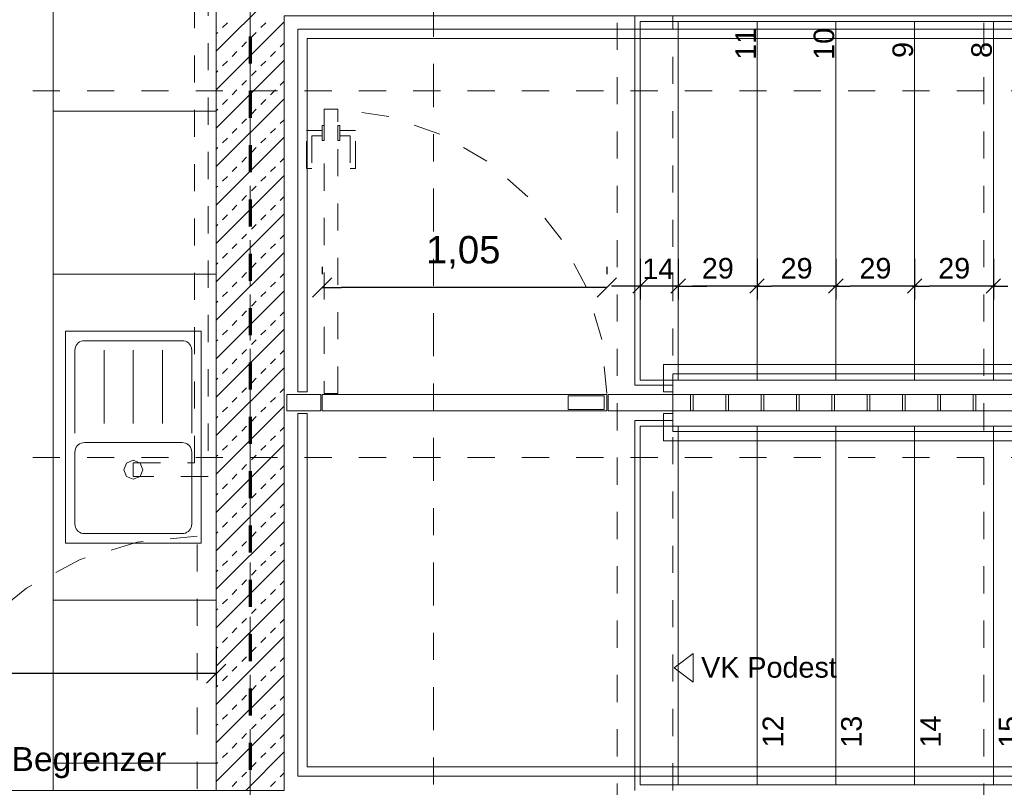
# Model space of a CAD drawing. Header units: metres. Extents: x -45.2 to 14.3, y -31.8 to 10.2.
# Tile 66 of 141: x -23.8 to -20.2, y -21.5 to -18.6. Entities that reach past the tile are written whole.
import ezdxf

# ---------------------------------------------------------------- set-up
doc = ezdxf.new("R2010")
doc.units = ezdxf.units.M
doc.header["$LTSCALE"] = 0.05
for name, pattern in [('Achsen 01', [5.291531, 3.175, -1.058062, 0.352704, -0.705764]), ('gestrichelt', [2.116531, 1.058062, -1.058469]), ('gestrichelt - 01', [2, 1, -1]), ('Raster 01', [2, 1, -1])]:
    doc.linetypes.add(name, pattern=pattern)
doc.layers.get('0').update_dxf_attribs({"lineweight": 25})
for name, color, linetype, lineweight in [('013_Beton und Stahlbetonarbeiten-340 Innenwände', 7, 'Continuous', 18), ('031_Metallbauarbeiten-340 Treppen Geländer', 7, 'Continuous', 9), ('AV1-Brandschutzkonzept-Brandschutzkonzept', 7, 'Continuous', 5), ('AV1-Einrichtung Bemaßung', 7, 'Continuous', 9), ('AV1-Schnitt Achsen', 7, 'Achsen 01', 18), ('Keine', 7, 'Continuous', 9)]:
    doc.layers.add(name, color=color, linetype=linetype, lineweight=lineweight)
for name, color, linetype, lineweight, true_color in [('013_Beton und Stahlbetonarbeiten-350 Stahlbeton Treppe Ansicht', 7, 'Continuous', 9, 0xa6a6a6), ('032_Metallarbeiten-Fenster', 7, 'Continuous', 13, 0x444444), ('032_Metallarbeiten-Öffnungsbegrenzer', 7, 'Continuous', 13, 0x444444), ('045_Sanitär Betriebseinrichtung-allg.', 9, 'Continuous', 13, 0x808080), ('AV1-Achsen', 1, 'Achsen 01', 18, 0xff0000), ('AV1-Einrichtung', 7, 'Continuous', 9, 0xa6a6a6), ('AV1-Raster', 7, 'Raster 01', 9, 0xa6a6a6)]:
    doc.layers.add(name, color=color, linetype=linetype, lineweight=lineweight, true_color=true_color)
doc.styles.add('Arial', font='arial.ttf')

msp = doc.modelspace()

# ---------------------------------------------------------------- linework, layer by layer
at = {"color": 0, "linetype": 'Continuous', "lineweight": 15}
for p, q in [((-22.7204, -19.66), (-22.6496, -19.5893)), ((-21.6021, -19.5893), (-21.6729, -19.66)), ((-23.0396, -21.01), (-23.1104, -21.0807))]:
    msp.add_line(p, q, dxfattribs=at)
at = {"color": 0, "linetype": 'Continuous', "lineweight": -2}
for p, q in [((-21.4885, -19.5923), (-21.5415, -19.6453)), ((-21.4015, -19.6453), (-21.3485, -19.5923)), ((-21.4015, -19.6453), (-21.3485, -19.5923)), ((-21.0585, -19.5923), (-21.1115, -19.6453)), ((-21.1115, -19.6453), (-21.0585, -19.5923)), ((-20.7685, -19.5923), (-20.8215, -19.6453)), ((-20.8215, -19.6453), (-20.7685, -19.5923)), ((-20.4785, -19.5923), (-20.5315, -19.6453)), ((-20.5315, -19.6453), (-20.4785, -19.5923)), ((-20.1885, -19.5923), (-20.2415, -19.6453)), ((-20.2415, -19.6453), (-20.1885, -19.5923))]:
    msp.add_line(p, q, dxfattribs=at)
at = {"color": 0, "linetype": 'ByBlock', "lineweight": -2}
for p, q in [((-22.685, -19.6247), (-22.6143, -19.6247)), ((-21.6375, -19.6247), (-21.7082, -19.6247)), ((-21.505, -19.6188), (-21.568, -19.6188)), ((-21.385, -19.6188), (-21.322, -19.6188)), ((-21.385, -19.6188), (-21.322, -19.6188)), ((-21.075, -19.6188), (-21.138, -19.6188)), ((-21.095, -19.6188), (-21.032, -19.6188)), ((-20.785, -19.6188), (-20.848, -19.6188)), ((-20.805, -19.6188), (-20.742, -19.6188)), ((-20.495, -19.6188), (-20.558, -19.6188)), ((-20.515, -19.6188), (-20.452, -19.6188)), ((-20.205, -19.6188), (-20.268, -19.6188)), ((-20.225, -19.6188), (-20.162, -19.6188)), ((-23.075, -21.0453), (-23.1457, -21.0453))]:
    msp.add_line(p, q, dxfattribs=at)
at = {"layer": '013_Beton und Stahlbetonarbeiten-340 Innenwände', "color": 251, "linetype": 'Continuous', "lineweight": 13, "true_color": 0x4c4c4c}
for p, q in [((-22.6949, -18.375), (-23.075, -18.7551)), ((-22.825, -18.6466), (-23.075, -18.8966)), ((-23.0517, -18.6676), (-23.034, -18.6499)), ((-22.9103, -18.6676), (-22.8926, -18.6499)), ((-23.075, -18.6909), (-23.0694, -18.6853)), ((-22.9456, -18.703), (-22.9279, -18.6853)), ((-22.981, -18.7383), (-22.9633, -18.7207)), ((-22.8395, -18.7383), (-22.825, -18.7238)), ((-23.0163, -18.7737), (-22.9986, -18.756)), ((-22.8749, -18.7737), (-22.8572, -18.756)), ((-22.825, -18.788), (-23.075, -19.038)), ((-23.0517, -18.809), (-23.034, -18.7914)), ((-22.9103, -18.809), (-22.8926, -18.7914)), ((-23.075, -18.8324), (-23.0694, -18.8267)), ((-22.9456, -18.8444), (-22.9279, -18.8267)), ((-22.981, -18.8798), (-22.9633, -18.8621)), ((-22.8395, -18.8798), (-22.825, -18.8652)), ((-23.0163, -18.9151), (-22.9986, -18.8974)), ((-22.8749, -18.9151), (-22.8572, -18.8974)), ((-22.825, -18.9294), (-23.075, -19.1794)), ((-23.0517, -18.9505), (-23.034, -18.9328)), ((-22.9103, -18.9505), (-22.8926, -18.9328)), ((-23.075, -18.9738), (-23.0694, -18.9681)), ((-22.9456, -18.9858), (-22.9279, -18.9681)), ((-22.981, -19.0212), (-22.9633, -19.0035)), ((-22.8395, -19.0212), (-22.825, -19.0066)), ((-23.0163, -19.0565), (-22.9986, -19.0389)), ((-22.8749, -19.0565), (-22.8572, -19.0389)), ((-22.825, -19.0708), (-23.075, -19.3208)), ((-23.0517, -19.0919), (-23.034, -19.0742)), ((-22.9103, -19.0919), (-22.8926, -19.0742)), ((-23.075, -19.1152), (-23.0694, -19.1096)), ((-22.9456, -19.1272), (-22.9279, -19.1096)), ((-22.981, -19.1626), (-22.9633, -19.1449)), ((-22.8395, -19.1626), (-22.825, -19.148)), ((-23.0163, -19.1979), (-22.9986, -19.1803)), ((-22.8749, -19.1979), (-22.8572, -19.1803)), ((-22.825, -19.2122), (-23.075, -19.4622)), ((-23.0517, -19.2333), (-23.034, -19.2156)), ((-22.9103, -19.2333), (-22.8926, -19.2156)), ((-23.075, -19.2566), (-23.0694, -19.251)), ((-22.9456, -19.2687), (-22.9279, -19.251)), ((-22.981, -19.304), (-22.9633, -19.2863)), ((-22.8395, -19.304), (-22.825, -19.2895)), ((-23.0163, -19.3394), (-22.9986, -19.3217)), ((-22.8749, -19.3394), (-22.8572, -19.3217)), ((-22.825, -19.3537), (-23.075, -19.6037)), ((-23.0517, -19.3747), (-23.034, -19.357)), ((-22.9103, -19.3747), (-22.8926, -19.357)), ((-23.075, -19.398), (-23.0694, -19.3924)), ((-22.9456, -19.4101), (-22.9279, -19.3924)), ((-22.981, -19.4454), (-22.9633, -19.4278)), ((-22.8395, -19.4454), (-22.825, -19.4309)), ((-23.0163, -19.4808), (-22.9986, -19.4631)), ((-22.8749, -19.4808), (-22.8572, -19.4631)), ((-22.825, -19.4951), (-23.075, -19.7451)), ((-23.0517, -19.5161), (-23.034, -19.4985)), ((-22.9103, -19.5161), (-22.8926, -19.4985)), ((-23.075, -19.5395), (-23.0694, -19.5338)), ((-22.9456, -19.5515), (-22.9279, -19.5338)), ((-22.981, -19.5869), (-22.9633, -19.5692)), ((-22.8395, -19.5869), (-22.825, -19.5723)), ((-22.825, -19.6365), (-23.075, -19.8865)), ((-23.0163, -19.6222), (-22.9986, -19.6045)), ((-22.8749, -19.6222), (-22.8572, -19.6045)), ((-23.0517, -19.6576), (-23.034, -19.6399)), ((-22.9103, -19.6576), (-22.8926, -19.6399)), ((-23.075, -19.6809), (-23.0694, -19.6752)), ((-22.9456, -19.6929), (-22.9279, -19.6752)), ((-22.981, -19.7283), (-22.9633, -19.7106)), ((-22.8395, -19.7283), (-22.825, -19.7137)), ((-22.825, -19.7779), (-23.075, -20.0279)), ((-23.0517, -19.799), (-23.034, -19.7813)), ((-23.0163, -19.7636), (-22.9986, -19.746)), ((-22.9103, -19.799), (-22.8926, -19.7813)), ((-22.8749, -19.7636), (-22.8572, -19.746)), ((-23.075, -19.8223), (-23.0694, -19.8167)), ((-22.9456, -19.8343), (-22.9279, -19.8167)), ((-22.981, -19.8697), (-22.9633, -19.852)), ((-23.0163, -19.9051), (-22.9986, -19.8874)), ((-22.8749, -19.9051), (-22.8572, -19.8874)), ((-22.8395, -19.8697), (-22.825, -19.8552)), ((-22.825, -19.9194), (-23.075, -20.1694)), ((-23.0517, -19.9404), (-23.034, -19.9227)), ((-22.9103, -19.9404), (-22.8926, -19.9227)), ((-23.075, -19.9637), (-23.0694, -19.9581)), ((-22.9456, -19.9758), (-22.9279, -19.9581)), ((-22.981, -20.0111), (-22.9633, -19.9934)), ((-22.8395, -20.0111), (-22.825, -19.9966)), ((-23.0163, -20.0465), (-22.9986, -20.0288)), ((-22.8749, -20.0465), (-22.8572, -20.0288)), ((-22.825, -20.0608), (-23.075, -20.3108)), ((-23.0517, -20.0818), (-23.034, -20.0642)), ((-22.9103, -20.0818), (-22.8926, -20.0642)), ((-23.075, -20.1052), (-23.0694, -20.0995)), ((-22.9456, -20.1172), (-22.9279, -20.0995)), ((-22.981, -20.1525), (-22.9633, -20.1349)), ((-22.8395, -20.1525), (-22.825, -20.138)), ((-23.0163, -20.1879), (-22.9986, -20.1702)), ((-22.8749, -20.1879), (-22.8572, -20.1702)), ((-22.825, -20.2022), (-23.075, -20.4522)), ((-23.0517, -20.2233), (-23.034, -20.2056)), ((-22.9103, -20.2233), (-22.8926, -20.2056)), ((-23.075, -20.2466), (-23.0694, -20.2409)), ((-22.9456, -20.2586), (-22.9279, -20.2409)), ((-22.981, -20.294), (-22.9633, -20.2763)), ((-22.8395, -20.294), (-22.825, -20.2794)), ((-23.0163, -20.3293), (-22.9986, -20.3116)), ((-22.8749, -20.3293), (-22.8572, -20.3116)), ((-22.825, -20.3436), (-23.075, -20.5936)), ((-23.0517, -20.3647), (-23.034, -20.347)), ((-22.9103, -20.3647), (-22.8926, -20.347)), ((-23.075, -20.388), (-23.0694, -20.3824)), ((-22.9456, -20.4), (-22.9279, -20.3824)), ((-22.981, -20.4354), (-22.9633, -20.4177)), ((-22.8395, -20.4354), (-22.825, -20.4208)), ((-23.0163, -20.4707), (-22.9986, -20.4531)), ((-22.8749, -20.4707), (-22.8572, -20.4531)), ((-22.825, -20.485), (-23.075, -20.735)), ((-23.0517, -20.5061), (-23.034, -20.4884)), ((-22.9103, -20.5061), (-22.8926, -20.4884)), ((-23.075, -20.5294), (-23.0694, -20.5238)), ((-22.9456, -20.5415), (-22.9279, -20.5238)), ((-22.981, -20.5768), (-22.9633, -20.5591)), ((-22.8395, -20.5768), (-22.825, -20.5623)), ((-23.0163, -20.6122), (-22.9986, -20.5945)), ((-22.8749, -20.6122), (-22.8572, -20.5945)), ((-22.825, -20.6265), (-23.075, -20.8765)), ((-23.0517, -20.6475), (-23.034, -20.6298)), ((-22.9103, -20.6475), (-22.8926, -20.6298)), ((-23.075, -20.6708), (-23.0694, -20.6652)), ((-22.9456, -20.6829), (-22.9279, -20.6652)), ((-22.981, -20.7182), (-22.9633, -20.7006)), ((-22.8395, -20.7182), (-22.825, -20.7037)), ((-23.0163, -20.7536), (-22.9986, -20.7359)), ((-22.8749, -20.7536), (-22.8572, -20.7359)), ((-22.825, -20.7679), (-23.075, -21.0179)), ((-23.0517, -20.7889), (-23.034, -20.7713)), ((-22.9103, -20.7889), (-22.8926, -20.7713)), ((-23.075, -20.8123), (-23.0694, -20.8066)), ((-22.9456, -20.8243), (-22.9279, -20.8066)), ((-22.981, -20.8597), (-22.9633, -20.842)), ((-22.8395, -20.8597), (-22.825, -20.8451)), ((-23.0163, -20.895), (-22.9986, -20.8773)), ((-22.8749, -20.895), (-22.8572, -20.8773)), ((-22.825, -20.9093), (-23.075, -21.1593)), ((-23.0517, -20.9304), (-23.034, -20.9127)), ((-22.9103, -20.9304), (-22.8926, -20.9127)), ((-23.075, -20.9537), (-23.0694, -20.948)), ((-22.9456, -20.9657), (-22.9279, -20.948)), ((-22.981, -21.0011), (-22.9633, -20.9834)), ((-22.8395, -21.0011), (-22.825, -20.9865)), ((-23.0163, -21.0364), (-22.9986, -21.0187)), ((-22.8749, -21.0364), (-22.8572, -21.0187)), ((-22.825, -21.0507), (-23.075, -21.3007)), ((-23.0517, -21.0718), (-23.034, -21.0541)), ((-22.9103, -21.0718), (-22.8926, -21.0541)), ((-23.075, -21.0951), (-23.0694, -21.0895)), ((-22.9456, -21.1071), (-22.9279, -21.0895)), ((-22.981, -21.1425), (-22.9633, -21.1248)), ((-22.8395, -21.1425), (-22.825, -21.1279)), ((-22.825, -21.1921), (-23.075, -21.4421)), ((-23.0163, -21.1778), (-22.9986, -21.1602)), ((-22.8749, -21.1778), (-22.8572, -21.1602)), ((-23.075, -21.2365), (-23.0694, -21.2309)), ((-23.0517, -21.2132), (-23.034, -21.1955)), ((-22.9456, -21.2486), (-22.9279, -21.2309)), ((-22.9103, -21.2132), (-22.8926, -21.1955)), ((-22.981, -21.2839), (-22.9633, -21.2662)), ((-23.0163, -21.3193), (-22.9986, -21.3016)), ((-22.8749, -21.3193), (-22.8572, -21.3016)), ((-22.8395, -21.2839), (-22.825, -21.2694)), ((-23.0517, -21.3546), (-23.034, -21.3369)), ((-22.825, -21.3336), (-22.9664, -21.475)), ((-22.9103, -21.3546), (-22.8926, -21.3369)), ((-23.075, -21.3779), (-23.0694, -21.3723)), ((-22.9456, -21.39), (-22.9279, -21.3723)), ((-22.981, -21.4253), (-22.9633, -21.4077)), ((-22.8395, -21.4253), (-22.825, -21.4108)), ((-23.0163, -21.4607), (-22.9986, -21.443)), ((-22.8749, -21.4607), (-22.8572, -21.443))]:
    msp.add_line(p, q, dxfattribs=at)
at = {"layer": '013_Beton und Stahlbetonarbeiten-340 Innenwände'}
msp.add_lwpolyline([(-22.15, -16.075), (-23.075, -16.075), (-23.075, -21.475), (-22.825, -21.475), (-22.825, -18.625), (-17.875, -18.625), (-17.875, -16.075), (-19.15, -16.075), (-19.15, -16.325), (-18.125, -16.325), (-18.125, -18.375), (-22.825, -18.375), (-22.825, -16.325), (-22.15, -16.325)], close=True, dxfattribs=at)
at = {"layer": '013_Beton und Stahlbetonarbeiten-350 Stahlbeton Treppe Ansicht', "linetype": 'Continuous'}
for p, q in [((-19.635, -18.645), (-21.515, -18.645)), ((-21.085, -18.645), (-21.085, -19.965)), ((-20.795, -18.645), (-20.795, -19.965)), ((-20.505, -18.645), (-20.505, -19.965)), ((-20.215, -18.645), (-20.215, -19.965)), ((-21.085, -20.135), (-21.085, -21.455)), ((-20.795, -20.135), (-20.795, -21.455)), ((-20.505, -20.135), (-20.505, -21.455)), ((-20.215, -20.135), (-20.215, -21.455)), ((-17.755, -21.455), (-21.515, -21.455))]:
    msp.add_line(p, q, dxfattribs=at)
at = {"layer": '013_Beton und Stahlbetonarbeiten-350 Stahlbeton Treppe Ansicht', "color": 252, "linetype": 'Continuous', "true_color": 0x888888}
for p, q in [((-21.515, -19.965), (-21.515, -18.645)), ((-21.375, -19.965), (-21.375, -18.645)), ((-21.515, -19.965), (-19.055, -19.965)), ((-21.515, -20.135), (-17.755, -20.135)), ((-21.515, -21.455), (-21.515, -20.135)), ((-21.375, -21.455), (-21.375, -20.135))]:
    msp.add_line(p, q, dxfattribs=at)
at = {"layer": '013_Beton und Stahlbetonarbeiten-350 Stahlbeton Treppe Ansicht', "linetype": 'Raster 01'}
msp.add_line((-21.395, -21.475), (-21.395, -18.625), dxfattribs=at)
at = {"layer": '013_Beton und Stahlbetonarbeiten-350 Stahlbeton Treppe Ansicht', "color": 0, "linetype": 'Continuous', "lineweight": -2}
for p, q in [((-21.515, -19.5188), (-21.515, -19.6688)), ((-21.375, -19.5188), (-21.375, -19.6688)), ((-21.375, -19.5188), (-21.375, -19.6688)), ((-21.085, -19.5188), (-21.085, -19.6688)), ((-21.085, -19.5188), (-21.085, -19.6688)), ((-20.795, -19.5188), (-20.795, -19.6688)), ((-20.795, -19.5188), (-20.795, -19.6688)), ((-20.505, -19.5188), (-20.505, -19.6688)), ((-20.505, -19.5188), (-20.505, -19.6688)), ((-20.215, -19.5188), (-20.215, -19.6688)), ((-20.215, -19.5188), (-20.215, -19.6688)), ((-21.568, -19.6188), (-21.621, -19.6188)), ((-21.375, -19.6188), (-21.515, -19.6188)), ((-21.322, -19.6188), (-21.269, -19.6188)), ((-21.138, -19.6188), (-21.322, -19.6188)), ((-20.848, -19.6188), (-21.032, -19.6188)), ((-20.558, -19.6188), (-20.742, -19.6188)), ((-20.268, -19.6188), (-20.452, -19.6188))]:
    msp.add_line(p, q, dxfattribs=at)
at = {"layer": '013_Beton und Stahlbetonarbeiten-350 Stahlbeton Treppe Ansicht', "linetype": 'Continuous'}
msp.add_lwpolyline([(-21.535, -18.625), (-21.535, -19.9833), (-21.395, -19.9833), (-21.395, -20.1133), (-21.535, -20.1133), (-21.535, -21.475)], dxfattribs=at)
at = {"layer": '013_Beton und Stahlbetonarbeiten-350 Stahlbeton Treppe Ansicht', "color": 7, "lineweight": 13}
msp.add_lwpolyline([(-21.32, -20.9715), (-21.39, -21.024), (-21.32, -21.0765)], close=True, dxfattribs=at)
at = {"layer": '031_Metallbauarbeiten-340 Treppen Geländer', "color": 253, "linetype": 'Continuous', "lineweight": 9, "true_color": 0xa6a6a6}
for points in [[(-22.775, -18.6733), (-22.775, -20.0083), (-22.74, -20.0083), (-22.74, -18.7083), (-21.085, -18.7083), (-21.085, -18.6733)], [(-21.085, -18.6733), (-19.6193, -18.6733), (-19.6064, -18.7083), (-21.085, -18.7083)], [(-21.4287, -19.9076), (-21.4287, -20.0083), (-21.395, -20.0083), (-21.395, -19.9426), (-21.085, -19.9426), (-21.085, -19.9076)], [(-19.0641, -19.9426), (-21.085, -19.9426), (-21.085, -19.9076), (-19.0794, -19.9076)], [(-22.74, -21.3883), (-22.74, -20.0883), (-22.775, -20.0883), (-22.775, -21.4233), (-21.375, -21.4233), (-21.375, -21.3883)], [(-21.395, -20.1539), (-21.395, -20.0883), (-21.4287, -20.0883), (-21.4287, -20.1889), (-21.375, -20.1889), (-21.375, -20.1539)], [(-21.375, -20.1539), (-18.185, -20.1539), (-18.185, -20.1889), (-21.375, -20.1889)], [(-21.375, -21.3883), (-18.185, -21.3883), (-18.185, -21.4233), (-21.375, -21.4233)]]:
    msp.add_lwpolyline(points, close=True, dxfattribs=at)
at = {"layer": '031_Metallbauarbeiten-340 Treppen Geländer', "color": 253, "linetype": 'gestrichelt - 01', "true_color": 0xa6a6a6}
for points in [[(-22.6775, -20.015), (-22.6275, -20.015), (-22.6275, -18.9685), (-22.6775, -18.9685)], [(-22.685, -19.046), (-22.685, -19.066), (-22.7225, -19.066), (-22.7225, -19.186), (-22.7425, -19.186), (-22.7425, -19.046)], [(-22.685, -19.0285), (-22.6775, -19.0285), (-22.6775, -19.0835), (-22.685, -19.0835)], [(-22.6275, -19.0285), (-22.62, -19.0285), (-22.62, -19.0835), (-22.6275, -19.0835)], [(-22.62, -19.046), (-22.62, -19.066), (-22.5825, -19.066), (-22.5825, -19.186), (-22.5625, -19.186), (-22.5625, -19.046)]]:
    msp.add_lwpolyline(points, close=True, dxfattribs=at)
msp.add_lwpolyline([(-21.6375, -20.015), (-21.6565, -19.8162), (-21.7127, -19.6247), (-21.8043, -19.4472), (-21.9277, -19.2903), (-22.0786, -19.1596), (-22.2516, -19.0598), (-22.4403, -18.9945), (-22.6379, -18.9662)], dxfattribs=at)
at = {"layer": '031_Metallbauarbeiten-340 Treppen Geländer', "color": 8, "linetype": 'Continuous', "lineweight": 13, "true_color": 0x808080}
for points in [[(-22.815, -20.0183), (-22.69, -20.0183), (-22.69, -20.0783), (-22.815, -20.0783)], [(-22.685, -20.0183), (-21.6375, -20.0183), (-21.6375, -20.0783), (-22.685, -20.0783)], [(-21.78, -20.0233), (-21.6475, -20.0233), (-21.6475, -20.0733), (-21.78, -20.0733)], [(-21.6325, -20.0183), (-21.33, -20.0183), (-21.33, -20.0783), (-21.6325, -20.0783)], [(-21.33, -20.0783), (-17.94, -20.0783), (-17.94, -20.0183), (-21.33, -20.0183)]]:
    msp.add_lwpolyline(points, close=True, dxfattribs=at)
at = {"layer": '031_Metallbauarbeiten-340 Treppen Geländer', "color": 7, "linetype": 'Continuous', "lineweight": 13}
for points in [[(-21.33, -20.0183), (-21.32, -20.0183), (-21.32, -20.0783), (-21.33, -20.0783)], [(-21.2, -20.0183), (-21.19, -20.0183), (-21.19, -20.0783), (-21.2, -20.0783)], [(-21.07, -20.0183), (-21.06, -20.0183), (-21.06, -20.0783), (-21.07, -20.0783)], [(-20.94, -20.0183), (-20.93, -20.0183), (-20.93, -20.0783), (-20.94, -20.0783)], [(-20.81, -20.0183), (-20.8, -20.0183), (-20.8, -20.0783), (-20.81, -20.0783)], [(-20.68, -20.0183), (-20.67, -20.0183), (-20.67, -20.0783), (-20.68, -20.0783)], [(-20.55, -20.0183), (-20.54, -20.0183), (-20.54, -20.0783), (-20.55, -20.0783)], [(-20.42, -20.0183), (-20.41, -20.0183), (-20.41, -20.0783), (-20.42, -20.0783)], [(-20.29, -20.0183), (-20.28, -20.0183), (-20.28, -20.0783), (-20.29, -20.0783)]]:
    msp.add_lwpolyline(points, close=True, dxfattribs=at)
at = {"layer": '032_Metallarbeiten-Fenster', "color": 7, "linetype": 'gestrichelt - 01', "lineweight": 18}
msp.add_line((-23.145, -21.67), (-23.145, -20.54), dxfattribs=at)
msp.add_lwpolyline([(-23.145, -20.54), (-23.3655, -20.5617), (-23.5774, -20.626), (-23.7728, -20.7304), (-23.944, -20.871), (-24.0846, -21.0422), (-24.189, -21.2376), (-24.2533, -21.4495), (-24.275, -21.67)], dxfattribs=at)
at = {"layer": '045_Sanitär Betriebseinrichtung-allg.', "color": 165, "linetype": 'gestrichelt', "true_color": 0x595995}
msp.add_lwpolyline([(-23.105, -20.32), (-23.38, -20.32), (-23.38, -20.27), (-23.155, -20.27), (-23.155, -18.325), (-23.105, -18.325)], close=True, dxfattribs=at)
at = {"layer": 'AV1-Achsen'}
msp.add_line((-22.95, -26.5), (-22.95, 4.9), dxfattribs=at)
at = {"layer": 'AV1-Brandschutzkonzept-Brandschutzkonzept', "color": 14, "linetype": 'gestrichelt - 01', "lineweight": 70, "true_color": 0xaa0000}
msp.add_line((-22.95, -18.5), (-22.95, -21.6), dxfattribs=at)
at = {"layer": 'AV1-Einrichtung', "color": 254, "true_color": 0xd9d9d9}
for p, q in [((-23.4875, -20.125), (-23.4875, -19.855)), ((-23.38, -20.125), (-23.38, -19.855)), ((-23.2725, -20.125), (-23.2725, -19.855))]:
    msp.add_line(p, q, dxfattribs=at)
at = {"layer": 'AV1-Einrichtung'}
for points in [[(-23.675, -18.975), (-23.675, -18.375), (-23.075, -18.375), (-23.075, -18.975)], [(-23.675, -19.575), (-23.675, -18.975), (-23.075, -18.975), (-23.075, -19.575)], [(-23.675, -20.775), (-23.675, -19.575), (-23.075, -19.575), (-23.075, -20.775)], [(-23.675, -21.375), (-23.675, -20.775), (-23.075, -20.775), (-23.075, -21.375)], [(-23.075, -21.375), (-23.075, -21.475), (-23.675, -21.475), (-23.675, -21.375)]]:
    msp.add_lwpolyline(points, close=True, dxfattribs=at)
at = {"layer": 'AV1-Einrichtung', "color": 254, "true_color": 0xd9d9d9}
for points in [[(-23.13, -20.565), (-23.63, -20.565), (-23.63, -19.785), (-23.13, -19.785)], [(-23.2, -20.53), (-23.56, -20.53), (-23.56, -20.53), (-23.5661, -20.5295), (-23.572, -20.5279), (-23.5775, -20.5253), (-23.5825, -20.5218), (-23.5868, -20.5175), (-23.5903, -20.5125), (-23.5929, -20.507), (-23.5945, -20.5011), (-23.595, -20.495), (-23.595, -20.23), (-23.595, -20.23), (-23.5945, -20.2239), (-23.5929, -20.218), (-23.5903, -20.2125), (-23.5868, -20.2075), (-23.5825, -20.2032), (-23.5775, -20.1997), (-23.572, -20.1971), (-23.5661, -20.1955), (-23.56, -20.195), (-23.2, -20.195), (-23.2, -20.195), (-23.1939, -20.1955), (-23.188, -20.1971), (-23.1825, -20.1997), (-23.1775, -20.2032), (-23.1732, -20.2075), (-23.1697, -20.2125), (-23.1671, -20.218), (-23.1655, -20.2239), (-23.165, -20.23), (-23.165, -20.495), (-23.165, -20.495), (-23.1655, -20.5011), (-23.1671, -20.507), (-23.1697, -20.5125), (-23.1732, -20.5175), (-23.1775, -20.5218), (-23.1825, -20.5253), (-23.188, -20.5279), (-23.1939, -20.5295)], [(-23.415, -20.295), (-23.4047, -20.2703), (-23.38, -20.26), (-23.3553, -20.2703), (-23.345, -20.295), (-23.3553, -20.3197), (-23.38, -20.33), (-23.4047, -20.3197)]]:
    msp.add_lwpolyline(points, close=True, dxfattribs=at)
msp.add_lwpolyline([(-23.595, -20.16), (-23.595, -19.855), (-23.595, -19.855), (-23.5945, -19.8489), (-23.5929, -19.843), (-23.5903, -19.8375), (-23.5868, -19.8325), (-23.5825, -19.8282), (-23.5775, -19.8247), (-23.572, -19.8221), (-23.5661, -19.8205), (-23.56, -19.82), (-23.2, -19.82), (-23.2, -19.82), (-23.1939, -19.8205), (-23.188, -19.8221), (-23.1825, -19.8247), (-23.1775, -19.8282), (-23.1732, -19.8325), (-23.1697, -19.8375), (-23.1671, -19.843), (-23.1655, -19.8489), (-23.165, -19.855), (-23.165, -20.16)], dxfattribs=at)
at = {"layer": 'AV1-Einrichtung Bemaßung', "color": 0, "lineweight": -2}
for p, q in [((-22.685, -19.5483), (-22.685, -19.5747)), ((-21.6375, -19.5483), (-21.6375, -19.5747)), ((-21.7082, -19.6247), (-22.6143, -19.6247)), ((-23.075, -20.9453), (-23.075, -21.0953)), ((-23.1457, -21.0453), (-25.5043, -21.0453))]:
    msp.add_line(p, q, dxfattribs=at)
at = {"layer": 'AV1-Raster'}
for p, q in [((-22.95, -22.95), (-22.95, 1.35)), ((-21.6, -22.95), (-21.6, 1.35)), ((-20.25, -22.95), (-20.25, 1.35)), ((1.35, -18.9), (-40.5, -18.9)), ((1.35, -20.25), (-40.5, -20.25))]:
    msp.add_line(p, q, dxfattribs=at)
at = {"layer": 'AV1-Schnitt Achsen'}
msp.add_line((-22.275, -26.3), (-22.275, 4.7), dxfattribs=at)
at = {"layer": 'Defpoints', "color": 0, "lineweight": 0}
for p, q in [((-21.515, -18.645), (-21.515, -18.645)), ((-21.375, -18.8606), (-21.375, -18.8606)), ((-21.375, -18.8606), (-21.375, -18.8606)), ((-21.085, -18.9391), (-21.085, -18.9391)), ((-21.085, -18.9391), (-21.085, -18.9391)), ((-20.795, -18.9606), (-20.795, -18.9606)), ((-20.795, -18.9606), (-20.795, -18.9606)), ((-20.505, -19.2367), (-20.505, -19.2367)), ((-20.505, -19.2367), (-20.505, -19.2367)), ((-20.215, -19.3047), (-20.215, -19.3047)), ((-20.215, -19.3047), (-20.215, -19.3047)), ((-22.685, -19.6247), (-22.685, -19.6247)), ((-21.515, -19.6188), (-21.515, -19.6188)), ((-21.375, -19.6188), (-21.375, -19.6188)), ((-21.085, -19.6188), (-21.085, -19.6188)), ((-20.795, -19.6188), (-20.795, -19.6188)), ((-20.505, -19.6188), (-20.505, -19.6188)), ((-20.215, -19.6188), (-20.215, -19.6188)), ((-23.075, -20.0351), (-23.075, -20.0351)), ((-22.685, -20.0483), (-22.685, -20.0483)), ((-21.6375, -20.0483), (-21.6375, -20.0483))]:
    msp.add_line(p, q, dxfattribs=at)
at = {"layer": 'Keine', "color": 8, "linetype": 'Continuous', "lineweight": 13, "true_color": 0x808080}
msp.add_lwpolyline([(-39.025, -5.525), (-23.075, -5.525), (-23.075, -21.475), (-39.025, -21.475)], close=True, dxfattribs=at)

# ---------------------------------------------------------------- texts
at = {"layer": '013_Beton und Stahlbetonarbeiten-350 Stahlbeton Treppe Ansicht', "attachment_point": 7, "rotation": 90, "style": 'Arial'}
for s, insert, char_height in [('11', (-21.0885, -18.7865), 0.07565), ('10', (-20.7998, -18.7865), 0.07565), ('9', (-20.5098, -18.7794), 0.0757), ('8', (-20.2198, -18.7793), 0.0757), ('12', (-20.9887, -21.3171), 0.07565), ('13', (-20.6987, -21.3179), 0.07565), ('14', (-20.4087, -21.3176), 0.07565), ('15', (-20.1187, -21.3185), 0.07565)]:
    msp.add_mtext(s, dxfattribs=dict(at, insert=insert, char_height=char_height))
at = {"layer": '013_Beton und Stahlbetonarbeiten-350 Stahlbeton Treppe Ansicht', "color": 0, "lineweight": 9, "char_height": 0.07565, "attachment_point": 7, "style": 'Arial'}
for s, insert in [('29', (-21.288, -19.5923)), ('29', (-20.998, -19.5923)), ('29', (-20.708, -19.5923)), ('29', (-20.418, -19.5923)), ('14', (-21.507, -19.5936))]:
    msp.add_mtext(s, dxfattribs=dict(at, insert=insert))
at = {"layer": '013_Beton und Stahlbetonarbeiten-350 Stahlbeton Treppe Ansicht', "color": 7, "insert": (-21.32, -21.0613), "char_height": 0.07565, "attachment_point": 7, "style": 'Arial'}
msp.add_mtext(' VK Podest', dxfattribs=at)
at = {"layer": '032_Metallarbeiten-Öffnungsbegrenzer', "color": 7, "insert": (-24.0676, -21.4306), "char_height": 0.088263, "attachment_point": 7, "style": 'Arial'}
msp.add_mtext('Öff.-Begrenzer', dxfattribs=at)
at = {"layer": 'AV1-Einrichtung Bemaßung', "color": 0, "insert": (-22.3032, -19.5545), "char_height": 0.10087, "attachment_point": 7, "style": 'Arial'}
msp.add_mtext('1,05', dxfattribs=at)

doc.saveas('drawing.dxf')
